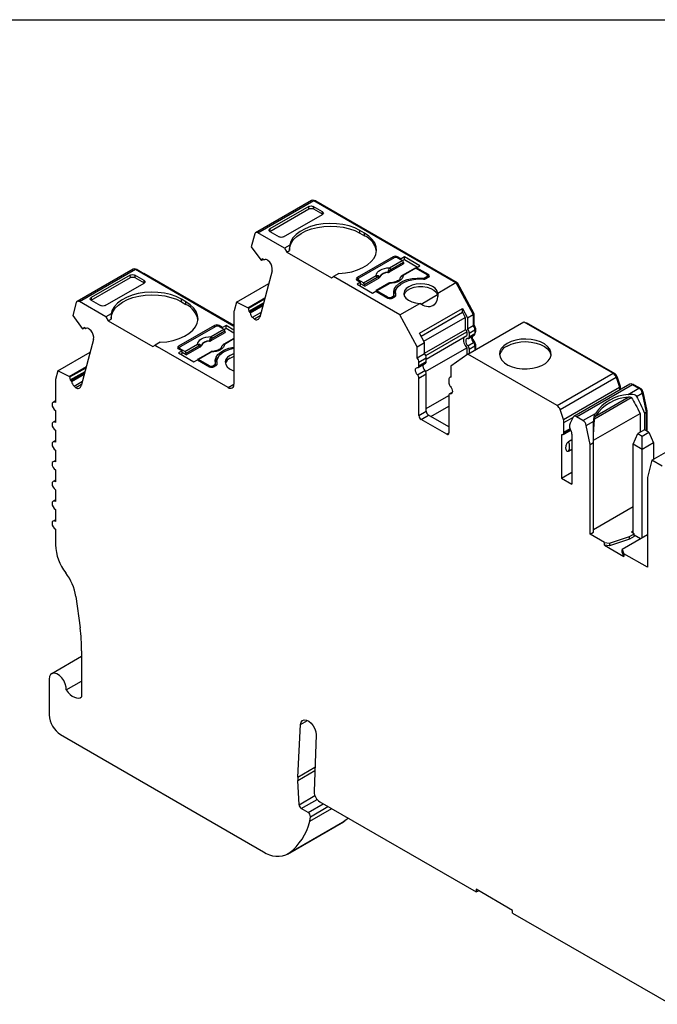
# Model space of a CAD drawing. Header units: millimetres. Extents: x 6 to 273, y 6 to 210.
# Tile 4 of 5: x 200 to 239, y 149 to 210. Entities that reach past the tile are written whole.
import ezdxf

# ---------------------------------------------------------------- set-up
doc = ezdxf.new("R2010")
doc.units = ezdxf.units.MM
doc.linetypes.add('SLD-Solid', pattern=[0])
doc.layers.add('TEXT', color=140, linetype='SLD-Solid', lineweight=25)

msp = doc.modelspace()

# ---------------------------------------------------------------- linework, layer by layer
for p, q in [((217.794, 198.371), (214.329, 196.371)), ((214.479, 196.356), (217.944, 198.356)), ((217.618, 197.997), (215.208, 196.605)), ((217.631, 197.841), (217.618, 197.997)), ((218.474, 197.666), (217.902, 197.997)), ((217.902, 197.997), (217.914, 197.841)), ((217.944, 198.356), (226.725, 193.287)), ((218.015, 198.315), (218.05, 198.336)), ((218.05, 198.336), (226.8, 193.285)), ((215.208, 196.442), (217.631, 197.841)), ((216.064, 196.111), (218.474, 197.503)), ((217.914, 197.841), (218.487, 197.51)), ((218.487, 197.51), (218.474, 197.666)), ((214.274, 196.293), (214.061, 195.497)), ((216.124, 195.407), (214.479, 196.356)), ((215.208, 196.605), (215.196, 196.435)), ((215.207, 196.442), (215.78, 196.111)), ((221.071, 196.347), (220.788, 196.51)), ((220.788, 196.347), (220.788, 196.51)), ((220.788, 196.347), (221.071, 196.184)), ((221.071, 196.184), (221.071, 196.347)), ((216.444, 195.591), (216.124, 195.407)), ((214.061, 195.497), (214.647, 194.702)), ((216.124, 195.407), (216.265, 195.162)), ((216.265, 195.162), (216.436, 195.26)), ((216.265, 195.162), (219.018, 193.573)), ((214.647, 194.702), (214.688, 194.665)), ((214.688, 194.665), (214.804, 194.732)), ((214.827, 194.711), (214.777, 194.755)), ((214.868, 194.7), (214.891, 194.713)), ((214.87, 194.701), (214.89, 194.713)), ((215.205, 194.546), (215.084, 194.653)), ((222.836, 194.879), (220.609, 193.593)), ((222.907, 194.818), (220.715, 193.552)), ((222.62, 193.944), (223.485, 194.443)), ((222.621, 194.196), (223.408, 194.651)), ((223.478, 194.536), (222.691, 194.081)), ((222.836, 194.777), (222.836, 194.879)), ((223.335, 194.754), (223.119, 194.879)), ((223.119, 194.879), (223.119, 194.818)), ((223.119, 194.818), (223.408, 194.651)), ((223.547, 194.877), (223.335, 194.754)), ((223.335, 194.693), (223.335, 194.754)), ((223.422, 194.641), (223.547, 194.713)), ((223.478, 194.536), (223.485, 194.443)), ((224.495, 194.329), (223.547, 194.877)), ((223.547, 194.713), (223.547, 194.877)), ((223.547, 194.713), (224.354, 194.248)), ((206.749, 194.12), (203.284, 192.12)), ((203.434, 192.105), (206.899, 194.105)), ((206.573, 193.746), (204.163, 192.354)), ((206.586, 193.589), (206.573, 193.746)), ((207.429, 193.415), (206.857, 193.746)), ((206.857, 193.746), (206.869, 193.59)), ((206.899, 194.105), (212.993, 190.587)), ((206.97, 194.064), (207.005, 194.085)), ((207.005, 194.085), (207.424, 193.843)), ((212.993, 190.628), (207.424, 193.843)), ((215.354, 194.012), (214.585, 191.144)), ((219.48, 193.839), (219.159, 193.654)), ((224.195, 194.173), (223.407, 193.718)), ((224.245, 194.168), (223.457, 193.713)), ((224.245, 194.168), (224.922, 193.777)), ((224.283, 194.207), (224.495, 194.329)), ((225.028, 193.777), (224.283, 194.207)), ((224.283, 194.146), (224.283, 194.207)), ((225.028, 193.613), (225.028, 193.777)), ((204.163, 192.191), (206.586, 193.589)), ((205.019, 191.86), (207.429, 193.252)), ((206.869, 193.59), (207.442, 193.259)), ((207.442, 193.259), (207.429, 193.415)), ((213.147, 192.081), (215.145, 193.234)), ((219.018, 193.573), (219.159, 193.654)), ((223.261, 191.287), (219.159, 193.654)), ((220.609, 193.593), (220.609, 193.43)), ((220.609, 193.43), (220.671, 193.466)), ((220.609, 193.43), (220.825, 193.305)), ((220.825, 193.305), (220.612, 193.183)), ((220.612, 193.183), (221.561, 192.635)), ((220.671, 193.491), (220.671, 193.394)), ((221.004, 193.263), (220.715, 193.43)), ((220.715, 193.43), (220.715, 193.368)), ((220.754, 193.101), (220.825, 193.142)), ((220.825, 193.142), (220.825, 193.305)), ((221.081, 193.055), (220.825, 193.203)), ((221.004, 193.263), (221.791, 193.717)), ((221.861, 193.602), (221.074, 193.148)), ((221.081, 193.055), (221.074, 193.148)), ((221.081, 193.055), (221.946, 193.555)), ((222.578, 193.239), (221.79, 192.785)), ((222.628, 193.234), (221.84, 192.78)), ((222.683, 193.274), (222.62, 193.271)), ((224.646, 193.505), (224.646, 193.56)), ((224.816, 193.593), (224.922, 193.654)), ((224.816, 193.593), (224.816, 193.505)), ((224.887, 193.532), (225.028, 193.613)), ((224.922, 193.552), (224.922, 193.654)), ((224.966, 193.578), (224.966, 193.715)), ((224.966, 193.649), (225.028, 193.613)), ((225.602, 192.638), (226.725, 193.287)), ((226.725, 193.287), (227.791, 191.311)), ((226.744, 193.252), (226.8, 193.285)), ((226.8, 193.285), (227.826, 191.381)), ((221.561, 192.635), (221.773, 192.758)), ((221.773, 192.758), (222.518, 192.328)), ((222.518, 192.389), (221.84, 192.78)), ((222.895, 192.382), (222.895, 192.532)), ((222.98, 192.644), (222.98, 192.481)), ((224.568, 191.951), (225.589, 192.54)), ((225.589, 192.54), (225.595, 192.416)), ((203.229, 192.042), (203.016, 191.246)), ((205.076, 191.157), (203.434, 192.105)), ((204.163, 192.354), (204.151, 192.184)), ((204.163, 192.191), (204.735, 191.86)), ((210.024, 192.097), (209.741, 192.261)), ((209.741, 192.097), (209.741, 192.261)), ((209.741, 192.097), (210.024, 191.934)), ((210.024, 191.934), (210.024, 192.097)), ((213.147, 192.081), (213.001, 191.534)), ((213.851, 191.731), (213.147, 192.081)), ((213.851, 191.731), (214.906, 192.34)), ((213.892, 191.695), (214.887, 192.269)), ((213.908, 191.512), (214.826, 192.041)), ((213.958, 191.467), (214.803, 191.955)), ((222.518, 192.328), (222.518, 192.389)), ((222.73, 192.389), (222.836, 192.45)), ((222.73, 192.389), (222.73, 192.301)), ((222.801, 192.328), (222.942, 192.409)), ((222.836, 192.348), (222.836, 192.45)), ((222.98, 192.481), (222.982, 192.441)), ((222.999, 192.473), (222.999, 192.509)), ((223.261, 191.287), (224.49, 191.997)), ((205.396, 191.342), (205.076, 191.157)), ((212.993, 191.474), (212.993, 186.995)), ((213.892, 191.695), (213.851, 191.731)), ((213.908, 191.512), (213.958, 191.467)), ((213.989, 191.412), (214.78, 191.869)), ((214.142, 191.135), (214.664, 191.436)), ((224.472, 190.157), (227.124, 191.688)), ((224.572, 189.972), (227.124, 191.445)), ((227.124, 191.688), (227.438, 191.107)), ((227.124, 191.445), (227.124, 191.688)), ((227.124, 191.445), (227.296, 191.125)), ((227.438, 191.107), (227.791, 191.311)), ((227.77, 191.349), (227.826, 191.381)), ((227.791, 191.311), (227.791, 190.63)), ((227.826, 191.381), (227.826, 190.678)), ((203.016, 191.246), (203.602, 190.451)), ((205.076, 191.157), (205.218, 190.912)), ((205.218, 190.912), (205.389, 191.011)), ((205.218, 190.912), (207.971, 189.323)), ((214.142, 191.135), (214.262, 191.028)), ((214.608, 191.227), (214.262, 191.028)), ((224.326, 189.311), (223.261, 191.287)), ((224.745, 189.652), (227.296, 191.125)), ((227.296, 191.125), (227.296, 190.366)), ((227.438, 191.107), (227.438, 190.426)), ((227.466, 188.859), (230.931, 190.859)), ((230.931, 190.859), (236.447, 187.674)), ((231.033, 190.8), (231.068, 190.821)), ((231.068, 190.821), (236.553, 187.654)), ((203.602, 190.451), (203.643, 190.414)), ((203.643, 190.414), (203.759, 190.481)), ((203.782, 190.46), (203.732, 190.504)), ((203.823, 190.449), (203.846, 190.462)), ((203.825, 190.45), (203.845, 190.462)), ((204.16, 190.295), (204.039, 190.402)), ((211.791, 190.628), (209.564, 189.342)), ((211.862, 190.567), (209.67, 189.301)), ((211.575, 189.693), (212.44, 190.192)), ((211.576, 189.945), (212.363, 190.4)), ((212.433, 190.285), (211.646, 189.83)), ((211.791, 190.526), (211.791, 190.628)), ((212.29, 190.503), (212.074, 190.628)), ((212.074, 190.628), (212.074, 190.567)), ((212.074, 190.567), (212.363, 190.4)), ((212.502, 190.626), (212.29, 190.503)), ((212.29, 190.442), (212.29, 190.503)), ((212.377, 190.39), (212.502, 190.462)), ((212.433, 190.285), (212.44, 190.192)), ((212.993, 190.342), (212.502, 190.626)), ((212.502, 190.462), (212.502, 190.626)), ((212.502, 190.462), (212.993, 190.179)), ((224.786, 189.576), (224.472, 190.157)), ((224.786, 188.917), (227.296, 190.366)), ((224.861, 188.767), (227.402, 190.234)), ((227.402, 190.234), (227.402, 190.004)), ((227.438, 190.426), (227.791, 190.63)), ((227.544, 190.153), (227.897, 190.357)), ((227.544, 190.153), (227.544, 189.923)), ((227.544, 189.923), (227.897, 190.127)), ((227.791, 190.658), (227.826, 190.678)), ((227.888, 190.433), (227.933, 190.459)), ((227.897, 190.357), (227.897, 190.127)), ((227.897, 190.208), (227.933, 190.229)), ((227.897, 190.174), (227.912, 190.183)), ((227.933, 190.459), (227.933, 190.229)), ((204.309, 189.761), (203.54, 186.893)), ((208.432, 189.589), (208.112, 189.405)), ((209.959, 189.012), (210.746, 189.466)), ((212.993, 189.832), (212.363, 189.467)), ((212.993, 189.798), (212.412, 189.462)), ((224.326, 189.311), (224.786, 189.576)), ((224.786, 188.895), (224.786, 189.576)), ((224.892, 188.555), (227.402, 190.004)), ((227.459, 189.373), (227.812, 189.577)), ((227.502, 189.831), (227.856, 190.035)), ((227.836, 189.548), (227.89, 189.58)), ((227.885, 189.453), (227.933, 189.48)), ((227.933, 189.48), (227.933, 189.128)), ((202.102, 187.83), (204.1, 188.983)), ((207.971, 189.323), (208.112, 189.405)), ((208.112, 189.405), (208.27, 189.313)), ((212.64, 186.791), (208.27, 189.313)), ((209.564, 189.342), (209.564, 189.179)), ((209.564, 189.179), (209.626, 189.215)), ((209.564, 189.179), (209.78, 189.054)), ((209.78, 189.054), (209.568, 188.932)), ((209.568, 188.932), (210.516, 188.384)), ((209.626, 189.24), (209.626, 189.143)), ((209.959, 189.012), (209.67, 189.179)), ((209.67, 189.179), (209.67, 189.117)), ((209.709, 188.85), (209.78, 188.891)), ((209.78, 188.891), (209.78, 189.054)), ((210.036, 188.804), (209.78, 188.952)), ((210.816, 189.351), (210.029, 188.897)), ((210.036, 188.804), (210.029, 188.897)), ((210.036, 188.804), (210.901, 189.304)), ((211.533, 188.988), (210.746, 188.534)), ((211.583, 188.983), (210.796, 188.529)), ((211.638, 189.023), (211.575, 189.02)), ((224.326, 188.63), (224.326, 189.311)), ((224.326, 188.63), (224.786, 188.895)), ((224.851, 187.783), (227.402, 189.256)), ((227.466, 188.859), (226.4, 188.113)), ((227.402, 189.256), (227.402, 188.814)), ((232.982, 185.674), (227.466, 188.859)), ((227.544, 189.174), (227.897, 189.378)), ((227.544, 189.174), (227.544, 188.904)), ((227.897, 189.378), (227.897, 189.108)), ((210.516, 188.384), (210.728, 188.507)), ((210.728, 188.507), (211.473, 188.077)), ((211.473, 188.138), (210.796, 188.529)), ((211.85, 188.131), (211.85, 188.281)), ((211.935, 188.393), (211.935, 188.23)), ((211.954, 188.222), (211.954, 188.258)), ((224.391, 188.035), (224.851, 188.3)), ((224.432, 188.357), (224.892, 188.622)), ((224.432, 188.126), (224.892, 188.392)), ((224.432, 188.126), (224.432, 188.357)), ((224.892, 188.392), (224.892, 188.622)), ((202.102, 187.83), (201.956, 187.283)), ((202.806, 187.48), (202.102, 187.83)), ((202.806, 187.48), (203.861, 188.089)), ((202.847, 187.444), (203.842, 188.018)), ((202.863, 187.261), (203.781, 187.79)), ((202.913, 187.216), (203.758, 187.704)), ((211.473, 188.077), (211.473, 188.138)), ((211.685, 188.138), (211.791, 188.199)), ((211.685, 188.138), (211.685, 188.05)), ((211.756, 188.077), (211.897, 188.158)), ((211.791, 188.097), (211.791, 188.199)), ((211.935, 188.23), (211.937, 188.19)), ((224.347, 187.577), (224.807, 187.842)), ((224.432, 187.378), (224.892, 187.643)), ((224.892, 185.323), (224.892, 187.643)), ((226.4, 188.113), (226.4, 187.433)), ((232.982, 185.674), (236.447, 187.674)), ((236.509, 187.628), (236.553, 187.654)), ((201.949, 187.223), (201.949, 185.859)), ((202.847, 187.444), (202.806, 187.48)), ((202.863, 187.261), (202.913, 187.216)), ((202.944, 187.161), (203.735, 187.618)), ((203.097, 186.884), (203.619, 187.185)), ((224.432, 185.058), (224.432, 187.378)), ((226.294, 187.282), (226.294, 187.052)), ((226.4, 187.445), (226.356, 187.419)), ((233.175, 185.422), (236.64, 187.422)), ((236.628, 187.455), (236.682, 187.486)), ((236.64, 187.422), (236.838, 186.817)), ((236.682, 187.486), (236.88, 186.881)), ((203.097, 186.884), (203.217, 186.777)), ((203.563, 186.976), (203.217, 186.777)), ((212.64, 186.791), (212.993, 186.995)), ((226.497, 186.488), (226.335, 186.395)), ((226.379, 186.404), (226.488, 186.467)), ((233.373, 184.817), (236.838, 186.817)), ((237.492, 187), (234.027, 184.999)), ((234.177, 184.984), (237.642, 186.985)), ((236.827, 186.85), (236.88, 186.881)), ((236.865, 186.704), (236.906, 186.728)), ((236.906, 186.728), (236.906, 186.661)), ((237.389, 186.367), (238.05, 186.749)), ((237.642, 186.985), (238.05, 186.749)), ((237.713, 186.944), (237.748, 186.964)), ((237.748, 186.964), (238.156, 186.729)), ((237.901, 186.245), (238.255, 186.449)), ((238.112, 186.703), (238.156, 186.729)), ((238.242, 186.499), (238.293, 186.529)), ((238.255, 186.449), (238.497, 185.266)), ((238.293, 186.529), (238.532, 185.358)), ((201.949, 185.96), (201.799, 185.874)), ((224.892, 185.486), (226.294, 186.296)), ((226.294, 186.303), (226.294, 183.983)), ((235.305, 184.862), (237.573, 186.171)), ((235.353, 185.029), (237.389, 186.204)), ((201.949, 185.369), (201.949, 184.634)), ((224.432, 185.058), (224.892, 185.323)), ((225.175, 184.996), (226.294, 185.643)), ((233.373, 184.817), (233.175, 185.422)), ((238.399, 185.21), (238.497, 185.266)), ((238.399, 185.21), (238.399, 184.168)), ((238.484, 185.33), (238.532, 185.358)), ((238.497, 185.266), (238.497, 184.112)), ((238.532, 185.358), (238.532, 184.091)), ((201.949, 184.735), (201.799, 184.649)), ((224.574, 184.813), (225.033, 185.078)), ((226.153, 183.901), (224.574, 184.813)), ((226.294, 184.35), (225.033, 185.078)), ((233.406, 184.625), (233.99, 184.963)), ((233.406, 184.015), (233.406, 184.625)), ((233.985, 184.954), (233.787, 184.578)), ((234.585, 184.749), (234.177, 184.984)), ((234.585, 184.749), (235.353, 185.192)), ((234.79, 184.449), (235.25, 184.715)), ((235.234, 183.524), (238.118, 185.19)), ((238.118, 185.19), (238.118, 184.016)), ((201.949, 184.144), (201.949, 183.409)), ((226.153, 183.901), (226.294, 183.983)), ((233.349, 183.88), (233.823, 184.154)), ((233.803, 184.188), (233.398, 183.954)), ((233.787, 184.235), (233.406, 184.015)), ((235.032, 183.266), (234.79, 184.449)), ((238.391, 184.173), (237.987, 183.94)), ((238.25, 183.788), (238.654, 184.021)), ((238.654, 184.021), (238.391, 184.173)), ((238.654, 184.021), (238.957, 183.368)), ((238.851, 182.287), (242.315, 184.287)), ((201.949, 183.511), (201.799, 183.424)), ((233.264, 183.866), (233.264, 181.184)), ((233.901, 183.56), (233.689, 183.438)), ((233.901, 183.901), (233.901, 180.816)), ((235.032, 183.266), (235.237, 183.384)), ((235.237, 177.832), (235.237, 183.384)), ((237.684, 183.287), (237.987, 183.94)), ((237.987, 183.94), (238.25, 183.788)), ((238.25, 182.96), (238.25, 183.788)), ((201.949, 182.919), (201.949, 182.184)), ((233.689, 182.849), (233.901, 182.972)), ((235.032, 177.714), (235.032, 183.266)), ((238.25, 182.96), (237.684, 183.287)), ((237.684, 177.775), (237.684, 183.287)), ((238.957, 183.368), (238.25, 182.96)), ((238.25, 177.489), (238.25, 182.96)), ((238.957, 183.368), (238.957, 182.348)), ((201.949, 182.286), (201.799, 182.199)), ((238.851, 182.287), (238.568, 181.231)), ((239.487, 181.919), (238.851, 182.287)), ((201.949, 181.694), (201.949, 180.96)), ((233.264, 181.184), (233.901, 181.551)), ((201.949, 181.061), (201.799, 180.974)), ((233.264, 181.184), (233.901, 180.816)), ((238.568, 181.231), (238.568, 175.673)), ((201.949, 180.47), (201.949, 179.735)), ((201.949, 179.836), (201.799, 179.75)), ((201.949, 179.245), (201.949, 178.51)), ((237.684, 179.408), (235.237, 177.995)), ((201.949, 178.611), (201.799, 178.525)), ((201.949, 178.02), (201.949, 177.057)), ((237.684, 177.897), (237.578, 177.836)), ((235.032, 177.714), (235.237, 177.832)), ((235.916, 177.203), (235.032, 177.714)), ((236.226, 177.156), (237.472, 177.571)), ((237.472, 177.408), (236.226, 176.992)), ((238.568, 177.673), (236.999, 176.767)), ((237.472, 177.571), (237.755, 177.734)), ((237.755, 177.571), (237.472, 177.408)), ((237.472, 177.408), (237.472, 177.571)), ((237.755, 177.734), (237.578, 177.836)), ((237.755, 177.571), (237.755, 177.734)), ((238.144, 177.428), (237.755, 177.652)), ((235.916, 177.04), (235.916, 177.203)), ((235.916, 177.203), (236.226, 177.156)), ((235.916, 177.04), (237.118, 176.346)), ((236.226, 176.992), (235.916, 177.04)), ((236.226, 177.156), (236.226, 176.992)), ((236.999, 176.767), (237.118, 176.509)), ((236.999, 176.604), (236.999, 176.767)), ((237.118, 176.346), (236.999, 176.604)), ((237.118, 176.509), (237.118, 176.346)), ((238.568, 175.673), (237.118, 176.509)), ((203.207, 173.871), (203.47, 171.917)), ((203.569, 170.155), (201.717, 169.086)), ((203.569, 170.501), (203.569, 167.659)), ((201.561, 168.742), (201.561, 166.538)), ((202.62, 168.077), (203.569, 168.624)), ((216.939, 162.687), (217.115, 165.942)), ((217.115, 165.942), (217.548, 166.192)), ((202.268, 165.313), (214.812, 158.072)), ((218.068, 165.307), (217.945, 161.801)), ((216.939, 162.687), (217.998, 163.298)), ((216.94, 162.486), (217.991, 163.093)), ((217.019, 160.976), (216.94, 162.486)), ((217.019, 160.976), (217.995, 161.539)), ((217.945, 161.801), (217.947, 161.759)), ((217.16, 160.742), (218.135, 161.304)), ((217.577, 160.501), (218.512, 161.04)), ((217.718, 160.238), (218.81, 160.868)), ((218.3, 161.163), (227.97, 155.58)), ((217.577, 160.501), (217.16, 160.742)), ((217.689, 159.956), (219.039, 160.736)), ((217.689, 159.956), (217.718, 160.238)), ((216.312, 157.923), (219.777, 159.923)), ((216.392, 157.975), (219.857, 159.975)), ((219.857, 159.975), (219.777, 159.923)), ((220.069, 160.141), (219.857, 159.975)), ((230.233, 154.437), (227.97, 155.744)), ((227.97, 155.744), (227.97, 155.58)), ((227.97, 155.58), (228.115, 155.66)), ((230.233, 154.274), (230.233, 154.437)), ((230.233, 154.274), (240.011, 148.629))]:
    msp.add_line(p, q)
at = {"flags": 128}
for points in [[(216.435, 195.306), (216.456, 195.494), (216.54, 195.723), (216.685, 195.942), (216.889, 196.144), (217.145, 196.325), (217.448, 196.481), (217.79, 196.606), (218.162, 196.699), (218.555, 196.757), (218.959, 196.778), (219.363, 196.762), (219.758, 196.709), (220.133, 196.62), (220.48, 196.499), (220.788, 196.347)], [(220.788, 196.51), (220.473, 196.665), (220.119, 196.788), (219.735, 196.876), (219.331, 196.928), (218.918, 196.941), (218.507, 196.915), (218.108, 196.852), (217.732, 196.751), (217.39, 196.618), (217.089, 196.454), (216.838, 196.264), (216.644, 196.053), (216.511, 195.827), (216.444, 195.591)], [(214.479, 196.356), (214.445, 196.373), (214.411, 196.382), (214.379, 196.385), (214.35, 196.38), (214.324, 196.368), (214.303, 196.349), (214.286, 196.324), (214.274, 196.293)], [(219.48, 193.839), (219.888, 193.878), (220.279, 193.955), (220.644, 194.067), (220.973, 194.212), (221.257, 194.385), (221.489, 194.583), (221.662, 194.8), (221.773, 195.03), (221.817, 195.267), (221.794, 195.505), (221.705, 195.739), (221.552, 195.96), (221.339, 196.165), (221.071, 196.347)], [(221.791, 193.717), (221.807, 193.811), (221.855, 193.9), (221.932, 193.983), (222.035, 194.056), (222.161, 194.115), (222.304, 194.159), (222.459, 194.187), (222.621, 194.196)], [(222.514, 193.912), (222.513, 193.92), (222.513, 193.927)], [(222.617, 194.009), (222.618, 193.972), (222.62, 193.944)], [(221.946, 193.555), (221.943, 193.59), (221.94, 193.618)], [(222, 193.63), (222.001, 193.622), (222.001, 193.616)], [(223.457, 193.713), (223.441, 193.62), (223.393, 193.53), (223.317, 193.448), (223.213, 193.375), (223.088, 193.316), (222.945, 193.271), (222.789, 193.244), (222.628, 193.234)], [(222.893, 192.548), (222.88, 192.732), (222.934, 192.913), (223.05, 193.085), (223.224, 193.239), (223.45, 193.369), (223.717, 193.47), (224.014, 193.537), (224.328, 193.567), (224.646, 193.56)], [(222.999, 192.509), (222.982, 192.69), (223.031, 192.868), (223.144, 193.037), (223.314, 193.189), (223.536, 193.317), (223.799, 193.416), (224.092, 193.48), (224.401, 193.509), (224.714, 193.499)], [(223.301, 193.618), (223.3, 193.619), (223.299, 193.62), (223.299, 193.622), (223.3, 193.622), (223.302, 193.621), (223.305, 193.62)], [(225.602, 192.638), (225.552, 192.79), (225.437, 192.929), (225.266, 193.047), (225.048, 193.136), (224.798, 193.191), (224.532, 193.208), (224.268, 193.185), (224.022, 193.125), (223.811, 193.03), (223.648, 192.908), (223.543, 192.766), (223.504, 192.614), (223.532, 192.46), (223.627, 192.316), (223.782, 192.191), (223.987, 192.091), (224.228, 192.025), (224.49, 191.997)], [(205.388, 191.056), (205.409, 191.245), (205.492, 191.474), (205.638, 191.692), (205.841, 191.894), (206.098, 192.076), (206.401, 192.231), (206.743, 192.357), (207.115, 192.45), (207.508, 192.507), (207.911, 192.528), (208.316, 192.512), (208.711, 192.459), (209.086, 192.371), (209.432, 192.249), (209.741, 192.097)], [(209.741, 192.261), (209.426, 192.415), (209.071, 192.538), (208.687, 192.627), (208.283, 192.678), (207.87, 192.691), (207.459, 192.666), (207.06, 192.602), (206.685, 192.502), (206.342, 192.368), (206.042, 192.204), (205.791, 192.014), (205.597, 191.804), (205.464, 191.577), (205.396, 191.342)], [(221.84, 192.78), (221.827, 192.786), (221.815, 192.789), (221.803, 192.789), (221.793, 192.786), (221.784, 192.78), (221.777, 192.771), (221.772, 192.76), (221.772, 192.757)], [(223.513, 192.52), (223.514, 192.524), (223.586, 192.674), (223.722, 192.808), (223.913, 192.918), (224.145, 192.997), (224.405, 193.038), (224.675, 193.04), (224.936, 193.003), (225.172, 192.928), (225.368, 192.821), (225.51, 192.689), (225.589, 192.54)], [(203.434, 192.105), (203.4, 192.122), (203.366, 192.131), (203.334, 192.134), (203.305, 192.129), (203.279, 192.117), (203.258, 192.098), (203.241, 192.073), (203.229, 192.042)], [(208.432, 189.589), (208.84, 189.628), (209.232, 189.705), (209.597, 189.817), (209.926, 189.962), (210.21, 190.135), (210.442, 190.333), (210.615, 190.55), (210.725, 190.78), (210.77, 191.017), (210.747, 191.256), (210.658, 191.489), (210.505, 191.711), (210.291, 191.915), (210.024, 192.097)], [(210.746, 189.466), (210.762, 189.56), (210.81, 189.649), (210.887, 189.732), (210.99, 189.805), (211.116, 189.864), (211.259, 189.908), (211.414, 189.936), (211.576, 189.945)], [(211.469, 189.661), (211.469, 189.669), (211.468, 189.676)], [(211.572, 189.758), (211.574, 189.721), (211.575, 189.693)], [(227.459, 189.822), (227.407, 189.815), (227.366, 189.785), (227.34, 189.736), (227.331, 189.671), (227.34, 189.596), (227.366, 189.517), (227.407, 189.44), (227.459, 189.373)], [(229.887, 189.523), (229.682, 189.378), (229.532, 189.212), (229.443, 189.033), (229.419, 188.846), (229.459, 188.661), (229.564, 188.484), (229.728, 188.323), (229.945, 188.184), (230.206, 188.074), (230.501, 187.996), (230.816, 187.954), (231.14, 187.949), (231.458, 187.982), (231.759, 188.051), (232.029, 188.154), (232.258, 188.286), (232.436, 188.442), (232.556, 188.616), (232.613, 188.8), (232.605, 188.986), (232.532, 189.169), (232.397, 189.338), (232.205, 189.489), (231.965, 189.614), (231.686, 189.709), (231.38, 189.77), (231.059, 189.793), (230.736, 189.779), (230.425, 189.728), (230.138, 189.641), (229.887, 189.523)], [(229.887, 189.36), (230.138, 189.478), (230.425, 189.564), (230.736, 189.616), (231.059, 189.63), (231.38, 189.606), (231.686, 189.546), (231.965, 189.451), (232.205, 189.326), (232.397, 189.175), (232.532, 189.005), (232.605, 188.823), (232.612, 188.788)], [(210.901, 189.304), (210.898, 189.339), (210.895, 189.367)], [(210.955, 189.379), (210.956, 189.371), (210.956, 189.365)], [(212.412, 189.462), (212.396, 189.369), (212.348, 189.279), (212.272, 189.197), (212.168, 189.124), (212.043, 189.065), (211.9, 189.02), (211.744, 188.993), (211.583, 188.983)], [(211.848, 188.297), (211.836, 188.481), (211.889, 188.662), (212.005, 188.834), (212.179, 188.988), (212.405, 189.118), (212.672, 189.219), (212.969, 189.286), (212.993, 189.29)], [(211.954, 188.258), (211.937, 188.439), (211.986, 188.617), (212.099, 188.786), (212.27, 188.938), (212.491, 189.066), (212.754, 189.164), (212.993, 189.22)], [(212.256, 189.367), (212.255, 189.368), (212.254, 189.369), (212.254, 189.371), (212.255, 189.371), (212.257, 189.37), (212.26, 189.369)], [(212.993, 188.881), (212.972, 188.874), (212.764, 188.781)], [(210.796, 188.529), (210.782, 188.535), (210.77, 188.538), (210.758, 188.538), (210.748, 188.535), (210.739, 188.529), (210.732, 188.52), (210.727, 188.509), (210.727, 188.506)], [(212.764, 188.781), (212.602, 188.661), (212.498, 188.521), (212.457, 188.371), (212.481, 188.22), (212.571, 188.077), (212.718, 187.951), (212.916, 187.851), (212.993, 187.823)], [(212.764, 188.617), (212.972, 188.71), (212.993, 188.718)], [(224.347, 187.577), (224.295, 187.644), (224.255, 187.721), (224.229, 187.8), (224.22, 187.875), (224.229, 187.94), (224.255, 187.989), (224.295, 188.018), (224.347, 188.026)], [(226.379, 186.853), (226.431, 186.786), (226.472, 186.709), (226.497, 186.63), (226.506, 186.555), (226.497, 186.49), (226.472, 186.441), (226.431, 186.411), (226.379, 186.404)], [(201.949, 185.859), (201.867, 185.887), (201.799, 185.874), (201.753, 185.821), (201.736, 185.736), (201.753, 185.633), (201.799, 185.527), (201.867, 185.434), (201.949, 185.369)], [(201.949, 184.634), (201.867, 184.662), (201.799, 184.649), (201.753, 184.596), (201.736, 184.511), (201.753, 184.408), (201.799, 184.302), (201.867, 184.21), (201.949, 184.144)], [(201.949, 183.409), (201.867, 183.437), (201.799, 183.424), (201.753, 183.371), (201.736, 183.287), (201.753, 183.184), (201.799, 183.078), (201.867, 182.985), (201.949, 182.919)], [(201.949, 182.184), (201.867, 182.213), (201.799, 182.199), (201.753, 182.146), (201.736, 182.062), (201.753, 181.959), (201.799, 181.853), (201.867, 181.76), (201.949, 181.694)], [(201.949, 180.96), (201.867, 180.988), (201.799, 180.974), (201.753, 180.921), (201.736, 180.837), (201.753, 180.734), (201.799, 180.628), (201.867, 180.535), (201.949, 180.47)], [(201.949, 179.735), (201.867, 179.763), (201.799, 179.75), (201.753, 179.697), (201.736, 179.612), (201.753, 179.509), (201.799, 179.403), (201.867, 179.31), (201.949, 179.245)], [(201.949, 178.51), (201.867, 178.538), (201.799, 178.525), (201.753, 178.472), (201.736, 178.387), (201.753, 178.284), (201.799, 178.178), (201.867, 178.085), (201.949, 178.02)], [(202.62, 168.077), (202.611, 168.261), (202.557, 168.46), (202.464, 168.657), (202.339, 168.835), (202.193, 168.979), (202.037, 169.077), (201.887, 169.119), (201.754, 169.103), (201.65, 169.03), (201.584, 168.907), (201.561, 168.742)], [(202.62, 168.077), (202.731, 167.929), (202.855, 167.802), (202.985, 167.699), (203.118, 167.625), (203.247, 167.584), (203.369, 167.575), (203.477, 167.601), (203.569, 167.659)], [(217.115, 165.942), (217.151, 166.088), (217.229, 166.188), (217.342, 166.233), (217.48, 166.219), (217.628, 166.147), (217.772, 166.024), (217.899, 165.862), (217.996, 165.676), (218.054, 165.485), (218.068, 165.307)]]:
    msp.add_lwpolyline(points, dxfattribs=at)
for centre, radius, start, end in [((217.856, 198.232), 0.152, 54.67242, 114.01713), ((217.99, 198.25), 0.105, 55.11342, 108.84061), ((220.533, 195), 1.3, 9.94668, 65.5689), ((214.855, 194.59), 0.183, 115.12678, 155.60034), ((214.855, 194.733), 0.0351, 218.8749, 295.57014), ((214.946, 194.542), 0.177, 38.87552, 115.57038), ((214.685, 194.113), 0.676, 351.38148, 39.76942), ((222.978, 194.606), 0.307, 62.60986, 117.39022), ((223.013, 194.613), 0.231, 62.60968, 117.39033), ((223.324, 194.52), 0.155, 5.689, 57.19914), ((206.811, 193.981), 0.152, 54.67242, 114.01713), ((206.945, 193.999), 0.105, 55.11342, 108.84061), ((222.502, 193.354), 0.573, 88.8448, 151.14982), ((222.502, 193.34), 0.571, 88.81365, 151.18098), ((222.294, 193.626), 0.5, 49.88215, 58.74261), ((222.537, 194.066), 0.155, 5.689, 57.19914), ((224.215, 194.128), 0.0498, 54.01819, 114.67136), ((224.899, 193.715), 0.0655, 290.78342, 69.21658), ((224.997, 193.695), 0.0873, 290.78342, 69.21658), ((220.64, 193.511), 0.0873, 110.78303, 249.21672), ((220.738, 193.491), 0.0655, 110.78342, 249.21658), ((220.92, 193.132), 0.155, 5.689, 57.19914), ((221.707, 193.587), 0.155, 5.689, 57.19914), ((221.832, 193.665), 0.118, 336.66803, 18.17485), ((222.599, 193.196), 0.0484, 53.10272, 115.58683), ((223.428, 193.673), 0.0497, 54.01601, 114.69586), ((224.677, 193.859), 0.3, 264.14932, 297.63517), ((224.747, 193.798), 0.301, 263.66395, 297.59721), ((222.801, 192.536), 0.0925, 292.32046, 7.67416), ((223.562, 192.457), 0.692, 134.43047, 168.70446), ((209.486, 190.75), 1.3, 9.94666, 65.5689), ((222.624, 192.593), 0.231, 242.60968, 297.39033), ((222.66, 192.601), 0.307, 242.60968, 297.39033), ((222.908, 192.494), 0.0919, 292.11223, 9.11012), ((213.223, 191.476), 0.23, 165.5728, 180.51002), ((214.433, 191.649), 0.543, 175.18829, 194.67827), ((213.893, 191.396), 0.0967, 9.99914, 47.82025), ((214.47, 191.497), 0.489, 189.99905, 227.82365), ((214.386, 191.192), 0.205, 233.14551, 346.27579), ((203.81, 190.339), 0.183, 115.12678, 155.60034), ((203.81, 190.482), 0.0351, 218.8749, 295.57014), ((203.901, 190.291), 0.177, 38.87552, 115.57038), ((203.64, 189.862), 0.676, 351.38148, 39.76942), ((211.933, 190.355), 0.307, 62.60968, 117.39033), ((211.968, 190.362), 0.231, 62.60968, 117.39033), ((212.279, 190.269), 0.155, 5.68901, 57.19914), ((227.27, 190.237), 0.132, 358.80817, 78.78092), ((227.084, 190.132), 0.46, 2.63932, 39.77206), ((227.437, 190.336), 0.46, 2.63932, 39.77206), ((227.619, 190.443), 0.313, 2.9352, 48.67608), ((227.798, 190.116), 0.0995, 305.30553, 6.00656), ((227.883, 190.224), 0.0497, 305.30549, 6.00641), ((210.662, 189.336), 0.155, 5.68901, 57.19914), ((211.457, 189.103), 0.573, 88.8448, 151.14982), ((211.457, 189.089), 0.571, 88.81365, 151.18098), ((211.249, 189.375), 0.5, 49.88215, 58.74261), ((211.492, 189.815), 0.155, 5.68901, 57.19914), ((212.383, 189.422), 0.0497, 54.01602, 114.69587), ((227.826, 189.724), 0.631, 163.89123, 227.81637), ((227.46, 189.907), 0.0853, 269.39187, 10.36541), ((228.082, 189.865), 0.395, 168.79207, 226.95594), ((228.349, 190.012), 0.631, 184.99497, 223.2821), ((227.586, 189.363), 0.311, 2.82619, 43.43118), ((227.777, 189.473), 0.156, 2.82619, 43.43112), ((209.595, 189.26), 0.0873, 110.78341, 249.21659), ((209.693, 189.24), 0.0655, 110.78341, 249.21659), ((209.875, 188.881), 0.155, 5.68901, 57.19914), ((210.787, 189.414), 0.118, 336.66804, 18.17485), ((211.554, 188.945), 0.0484, 53.10273, 115.58683), ((224.432, 188.601), 0.46, 2.63929, 39.77207), ((227.233, 189.159), 0.311, 2.82619, 43.43118), ((230.238, 188.603), 0.834, 114.87825, 167.17074), ((211.756, 188.285), 0.0925, 292.32046, 7.67416), ((212.518, 188.206), 0.692, 134.43046, 168.70448), ((211.863, 188.243), 0.0919, 292.11223, 9.11012), ((213.008, 188.106), 0.567, 115.54341, 163.14504), ((223.972, 188.335), 0.46, 2.63932, 39.77206), ((224.793, 188.381), 0.0995, 305.30553, 6.00656), ((211.579, 188.342), 0.231, 242.60968, 297.39033), ((211.615, 188.349), 0.307, 242.60968, 297.39033), ((224.348, 188.111), 0.0853, 269.39187, 10.36541), ((225.076, 188.131), 0.395, 168.79207, 226.95594), ((224.581, 187.628), 0.311, 2.82615, 43.43118), ((236.195, 187.283), 0.466, 17.37948, 57.20936), ((236.385, 187.393), 0.311, 17.37948, 57.20936), ((202.178, 187.225), 0.23, 165.5728, 180.51002), ((203.388, 187.398), 0.543, 175.18829, 194.67827), ((202.848, 187.145), 0.0967, 9.99914, 47.82025), ((203.425, 187.246), 0.489, 189.99905, 227.82365), ((224.121, 187.363), 0.311, 2.82619, 43.43118), ((226.424, 187.303), 0.132, 100.54678, 189.25181), ((226.605, 187.067), 0.311, 182.82619, 223.43128), ((203.341, 186.941), 0.205, 233.14551, 346.27579), ((212.778, 186.96), 0.218, 230.79674, 9.21404), ((236.239, 186.614), 0.633, 2.37491, 18.71257), ((236.407, 186.72), 0.499, 0.8303, 18.78064), ((237.555, 186.863), 0.15, 54.11349, 114.57605), ((237.689, 186.881), 0.103, 54.5877, 109.36634), ((237.794, 186.355), 0.47, 11.62779, 57.06609), ((237.986, 186.466), 0.313, 11.62779, 57.06609), ((226.378, 186.319), 0.0853, 89.39189, 190.36549), ((237.611, 183.63), 2.746, 94.65623, 145.33839), ((237.611, 183.467), 2.746, 94.65623, 145.33839), ((225.199, 185.337), 0.307, 182.60548, 237.39441), ((232.73, 185.283), 0.466, 17.37948, 57.20936), ((224.739, 185.072), 0.307, 182.60548, 237.39441), ((232.783, 184.616), 0.623, 0.8303, 18.78064), ((234.094, 184.886), 0.129, 49.84537, 148.15386), ((234.33, 184.354), 0.47, 11.62779, 57.06609), ((226.208, 183.969), 0.0873, 230.79665, 9.21405), ((233.178, 184.013), 0.228, 345.18216, 0.53783), ((234.306, 184.397), 0.55, 160.80933, 213.10353), ((233.475, 183.887), 0.426, 1.80593, 29.5155), ((233.123, 183.143), 0.638, 332.5084, 27.49158), ((204.985, 177.191), 3.04, 182.51692, 217.92426), ((200.032, 173.375), 3.213, 8.88871, 37.31958), ((192.95, 170.473), 10.619, 0.15237, 7.81787), ((203.096, 166.608), 1.537, 182.60549, 237.39455), ((218.825, 162.589), 1.889, 177.01437, 183.11543), ((218.717, 161.813), 0.773, 184.0103, 237.29436), ((217.328, 161.002), 0.31, 184.83516, 237.24431), ((217.417, 160.246), 0.301, 358.50867, 57.79414), ((214.244, 160.796), 3.546, 307.29867, 346.30595), ((215.677, 159.244), 1.457, 233.58326, 299.40555)]:
    msp.add_arc(centre, radius, start, end)
for points, knots in [([(217.618, 197.997), (217.652, 198.016), (217.705, 198.031), (217.815, 198.031), (217.868, 198.016), (217.902, 197.997)], [0, 0, 0, 0, 0.5, 0.5, 1, 1, 1, 1]), ([(217.631, 197.841), (217.664, 197.86), (217.717, 197.875), (217.828, 197.875), (217.881, 197.86), (217.914, 197.841)], [0, 0, 0, 0, 0.5, 0.5, 1, 1, 1, 1]), ([(218.474, 197.666), (218.508, 197.647), (218.533, 197.617), (218.533, 197.553), (218.507, 197.522), (218.474, 197.503)], [0, 0, 0, 0, 0.5, 0.5, 1, 1, 1, 1]), ([(215.207, 196.442), (215.174, 196.461), (215.149, 196.492), (215.149, 196.555), (215.175, 196.586), (215.208, 196.605)], [0, 0, 0, 0, 0.5, 0.5, 1, 1, 1, 1]), ([(216.064, 196.111), (216.03, 196.092), (215.977, 196.077), (215.866, 196.077), (215.814, 196.092), (215.78, 196.111)], [0, 0, 0, 0, 0.5, 0.5, 1, 1, 1, 1]), ([(206.573, 193.746), (206.607, 193.765), (206.66, 193.78), (206.77, 193.78), (206.823, 193.765), (206.857, 193.746)], [0, 0, 0, 0, 0.5, 0.5, 1, 1, 1, 1]), ([(222.617, 194.009), (222.605, 193.997), (222.575, 193.966), (222.536, 193.942), (222.513, 193.927)], [0, 0, 0, 0, 0.389276, 1, 1, 1, 1]), ([(222.514, 193.912), (222.52, 193.912), (222.526, 193.913), (222.533, 193.914), (222.539, 193.915), (222.545, 193.916), (222.551, 193.918), (222.557, 193.919), (222.563, 193.921), (222.569, 193.922), (222.572, 193.923), (222.574, 193.924), (222.577, 193.925), (222.583, 193.927), (222.588, 193.929), (222.594, 193.931), (222.596, 193.932), (222.599, 193.933), (222.601, 193.934), (222.608, 193.937), (222.614, 193.94), (222.62, 193.944)], [0, 0, 0, 0, 0.0000193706, 0.0000193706, 0.0000193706, 0.0000387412, 0.0000387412, 0.0000387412, 0.0000581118, 0.0000581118, 0.0000581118, 0.0000677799, 0.0000677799, 0.0000677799, 0.0000871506, 0.0000871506, 0.0000871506, 0.0000968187, 0.0000968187, 0.0000968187, 0.0001214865, 0.0001214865, 0.0001214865, 0.0001214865]), ([(206.586, 193.589), (206.619, 193.609), (206.672, 193.623), (206.783, 193.624), (206.836, 193.609), (206.869, 193.59)], [0, 0, 0, 0, 0.5, 0.5, 1, 1, 1, 1]), ([(207.429, 193.415), (207.463, 193.396), (207.488, 193.366), (207.488, 193.302), (207.462, 193.271), (207.429, 193.252)], [0, 0, 0, 0, 0.5, 0.5, 1, 1, 1, 1]), ([(221.791, 193.717), (221.805, 193.721), (221.833, 193.727), (221.874, 193.727), (221.912, 193.719), (221.934, 193.707), (221.944, 193.701)], [0, 0, 0, 0, 0.251221, 0.500849, 0.763425, 1, 1, 1, 1]), ([(221.944, 193.701), (221.951, 193.696), (221.968, 193.683), (221.989, 193.659), (221.996, 193.641), (222, 193.63)], [0, 0, 0, 0, 0.265902, 0.599333, 1, 1, 1, 1]), ([(221.946, 193.555), (221.951, 193.557), (221.955, 193.56), (221.959, 193.563), (221.963, 193.566), (221.967, 193.569), (221.971, 193.572), (221.974, 193.575), (221.978, 193.578), (221.981, 193.581), (221.982, 193.583), (221.984, 193.585), (221.985, 193.586), (221.988, 193.59), (221.99, 193.593), (221.992, 193.597), (221.994, 193.598), (221.995, 193.6), (221.996, 193.602), (221.998, 193.607), (222, 193.611), (222.001, 193.616)], [0, 0, 0, 0, 0.0000193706, 0.0000193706, 0.0000193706, 0.0000387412, 0.0000387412, 0.0000387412, 0.0000581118, 0.0000581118, 0.0000581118, 0.0000677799, 0.0000677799, 0.0000677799, 0.0000871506, 0.0000871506, 0.0000871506, 0.0000968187, 0.0000968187, 0.0000968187, 0.0001214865, 0.0001214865, 0.0001214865, 0.0001214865]), ([(222.681, 193.273), (222.664, 193.271), (222.631, 193.266), (222.595, 193.248), (222.578, 193.239)], [0, 0, 0, 0, 0.512278, 1, 1, 1, 1]), ([(222.628, 193.234), (222.641, 193.248), (222.661, 193.269), (222.676, 193.271), (222.68, 193.272)], [0, 0, 0, 0, 0.682117, 1, 1, 1, 1]), ([(223.252, 193.528), (223.248, 193.515), (223.238, 193.487), (223.175, 193.42), (223.062, 193.353), (222.907, 193.3), (222.774, 193.276), (222.697, 193.274), (222.683, 193.274)], [0, 0, 0, 0, 0.171057, 0.356259, 0.554231, 0.75249, 0.954095, 1, 1, 1, 1]), ([(223.305, 193.62), (223.297, 193.611), (223.28, 193.591), (223.259, 193.551), (223.252, 193.52), (223.248, 193.502)], [0, 0, 0, 0, 0.265902, 0.599333, 1, 1, 1, 1]), ([(223.407, 193.718), (223.386, 193.704), (223.347, 193.679), (223.314, 193.639), (223.299, 193.622)], [0, 0, 0, 0, 0.553024, 1, 1, 1, 1]), ([(223.457, 193.713), (223.444, 193.709), (223.416, 193.7), (223.375, 193.678), (223.336, 193.652), (223.315, 193.63), (223.305, 193.62)], [0, 0, 0, 0, 0.251221, 0.500849, 0.763425, 1, 1, 1, 1]), ([(225.602, 192.638), (225.61, 192.474), (225.593, 192.309), (225.492, 192.031), (225.407, 191.918), (225.185, 191.79), (225.048, 191.774), (224.765, 191.832), (224.621, 191.904), (224.49, 191.997)], [0, 0, 0, 0, 0.25, 0.25, 0.5, 0.5, 0.75, 0.75, 1, 1, 1, 1]), ([(204.163, 192.191), (204.129, 192.21), (204.104, 192.24), (204.104, 192.304), (204.13, 192.335), (204.163, 192.354)], [0, 0, 0, 0, 0.5, 0.5, 1, 1, 1, 1]), ([(205.019, 191.86), (204.985, 191.841), (204.932, 191.826), (204.822, 191.826), (204.769, 191.841), (204.735, 191.86)], [0, 0, 0, 0, 0.5, 0.5, 1, 1, 1, 1]), ([(210.746, 189.466), (210.76, 189.47), (210.788, 189.476), (210.829, 189.476), (210.867, 189.468), (210.889, 189.456), (210.899, 189.45)], [0, 0, 0, 0, 0.251221, 0.500849, 0.763425, 1, 1, 1, 1]), ([(211.572, 189.758), (211.56, 189.746), (211.53, 189.715), (211.492, 189.691), (211.468, 189.676)], [0, 0, 0, 0, 0.389276, 1, 1, 1, 1]), ([(211.469, 189.661), (211.475, 189.661), (211.482, 189.662), (211.488, 189.663), (211.494, 189.664), (211.5, 189.665), (211.506, 189.667), (211.512, 189.668), (211.518, 189.67), (211.524, 189.671), (211.527, 189.672), (211.53, 189.673), (211.532, 189.674), (211.538, 189.676), (211.543, 189.678), (211.549, 189.68), (211.551, 189.681), (211.554, 189.682), (211.556, 189.683), (211.563, 189.686), (211.569, 189.689), (211.575, 189.693)], [0, 0, 0, 0, 0.0000193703, 0.0000193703, 0.0000193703, 0.0000387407, 0.0000387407, 0.0000387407, 0.0000581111, 0.0000581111, 0.0000581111, 0.0000677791, 0.0000677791, 0.0000677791, 0.0000871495, 0.0000871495, 0.0000871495, 0.0000968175, 0.0000968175, 0.0000968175, 0.0001214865, 0.0001214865, 0.0001214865, 0.0001214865]), ([(212.362, 189.467), (212.341, 189.453), (212.302, 189.428), (212.269, 189.388), (212.254, 189.371)], [0, 0, 0, 0, 0.553024, 1, 1, 1, 1]), ([(210.899, 189.45), (210.906, 189.445), (210.923, 189.432), (210.944, 189.408), (210.951, 189.39), (210.955, 189.379)], [0, 0, 0, 0, 0.265902, 0.599333, 1, 1, 1, 1]), ([(210.901, 189.304), (210.906, 189.306), (210.91, 189.309), (210.914, 189.312), (210.918, 189.315), (210.922, 189.318), (210.926, 189.321), (210.929, 189.324), (210.933, 189.327), (210.936, 189.33), (210.937, 189.332), (210.939, 189.334), (210.94, 189.335), (210.943, 189.339), (210.945, 189.342), (210.948, 189.346), (210.949, 189.347), (210.95, 189.349), (210.951, 189.351), (210.953, 189.356), (210.955, 189.36), (210.956, 189.365)], [0, 0, 0, 0, 0.0000193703, 0.0000193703, 0.0000193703, 0.0000387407, 0.0000387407, 0.0000387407, 0.0000581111, 0.0000581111, 0.0000581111, 0.0000677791, 0.0000677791, 0.0000677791, 0.0000871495, 0.0000871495, 0.0000871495, 0.0000968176, 0.0000968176, 0.0000968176, 0.0001214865, 0.0001214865, 0.0001214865, 0.0001214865]), ([(211.636, 189.022), (211.619, 189.019), (211.586, 189.015), (211.55, 188.997), (211.533, 188.988)], [0, 0, 0, 0, 0.512278, 1, 1, 1, 1]), ([(211.583, 188.983), (211.596, 188.997), (211.616, 189.018), (211.631, 189.02), (211.635, 189.021)], [0, 0, 0, 0, 0.682117, 1, 1, 1, 1]), ([(212.207, 189.277), (212.203, 189.264), (212.193, 189.236), (212.13, 189.169), (212.017, 189.102), (211.862, 189.049), (211.729, 189.025), (211.653, 189.023), (211.638, 189.023)], [0, 0, 0, 0, 0.171057, 0.356259, 0.554231, 0.75249, 0.954095, 1, 1, 1, 1]), ([(212.26, 189.369), (212.252, 189.36), (212.235, 189.34), (212.214, 189.3), (212.207, 189.269), (212.203, 189.251)], [0, 0, 0, 0, 0.265902, 0.599333, 1, 1, 1, 1]), ([(212.412, 189.462), (212.399, 189.458), (212.371, 189.449), (212.33, 189.427), (212.291, 189.401), (212.27, 189.379), (212.26, 189.369)], [0, 0, 0, 0, 0.2512213, 0.500849, 0.7634248, 1, 1, 1, 1]), ([(237.389, 186.367), (237.484, 186.384), (237.58, 186.388), (237.721, 186.365), (237.766, 186.351), (237.846, 186.31), (237.881, 186.282), (237.901, 186.245)], [0, 0, 0, 0, 0.5, 0.5, 0.75, 0.75, 1, 1, 1, 1]), ([(237.389, 186.204), (237.423, 186.21), (237.457, 186.212), (237.523, 186.204), (237.557, 186.195), (237.573, 186.171)], [0, 0, 0, 0, 0.5, 0.5, 1, 1, 1, 1]), ([(235.236, 183.577), (235.241, 183.819), (235.251, 184.246), (235.289, 184.676), (235.305, 184.862)], [0, 0, 0, 0, 0.567606, 1, 1, 1, 1]), ([(235.25, 184.715), (235.252, 184.764), (235.257, 184.815), (235.268, 184.909), (235.275, 184.953), (235.302, 185.071), (235.325, 185.137), (235.353, 185.192)], [0, 0, 0, 0, 0.25, 0.25, 0.5, 0.5, 1, 1, 1, 1]), ([(235.305, 184.862), (235.309, 184.898), (235.317, 184.931), (235.333, 184.986), (235.343, 185.009), (235.353, 185.029)], [0, 0, 0, 0, 0.5, 0.5, 1, 1, 1, 1]), ([(233.398, 183.954), (233.386, 183.908), (233.36, 183.878), (233.303, 183.863), (233.285, 183.862), (233.264, 183.866)], [0, 0, 0, 0, 0.5, 0.5, 0.6893611, 0.6893611, 0.6893611, 0.6893611]), ([(233.689, 182.849), (233.661, 182.833), (233.634, 182.83), (233.591, 182.846), (233.575, 182.864), (233.539, 182.929), (233.531, 182.989), (233.531, 183.115), (233.539, 183.185), (233.575, 183.292), (233.591, 183.328), (233.634, 183.393), (233.661, 183.422), (233.689, 183.438)], [0, 0, 0, 0, 0.125, 0.125, 0.25, 0.25, 0.5, 0.5, 0.75, 0.75, 0.875, 0.875, 1, 1, 1, 1])]:
    msp.add_open_spline(points, degree=3, knots=knots)
for points in [[(216.444, 195.591), (216.436, 195.485), (216.433, 195.374), (216.436, 195.26)], [(222.554, 194.054), (222.542, 194.008), (222.529, 193.964), (222.513, 193.927)], [(222.621, 194.196), (222.594, 194.166), (222.57, 194.117), (222.554, 194.054)], [(222.691, 194.081), (222.664, 194.065), (222.637, 194.041), (222.617, 194.009)], [(221.94, 193.618), (221.917, 193.625), (221.889, 193.618), (221.861, 193.602)], [(221.94, 193.618), (221.972, 193.622), (221.991, 193.626), (222, 193.63)], [(205.396, 191.342), (205.388, 191.235), (205.386, 191.124), (205.389, 191.011)], [(211.509, 189.803), (211.498, 189.757), (211.484, 189.713), (211.468, 189.676)], [(211.576, 189.945), (211.549, 189.915), (211.525, 189.866), (211.509, 189.803)], [(211.646, 189.83), (211.619, 189.814), (211.592, 189.79), (211.572, 189.758)], [(210.895, 189.367), (210.872, 189.374), (210.844, 189.367), (210.816, 189.351)], [(210.895, 189.367), (210.927, 189.371), (210.946, 189.375), (210.955, 189.379)], [(237.573, 186.171), (237.752, 185.896), (237.935, 185.566), (238.118, 185.19)], [(237.901, 186.245), (238.066, 185.94), (238.233, 185.592), (238.399, 185.21)], [(235.237, 183.384), (235.227, 183.857), (235.232, 184.303), (235.25, 184.715)]]:
    msp.add_open_spline(points, degree=3)
at = {"layer": 'TEXT'}
msp.add_line((6.35, 209.55), (273.05, 209.55), dxfattribs=at)

doc.saveas('drawing.dxf')
